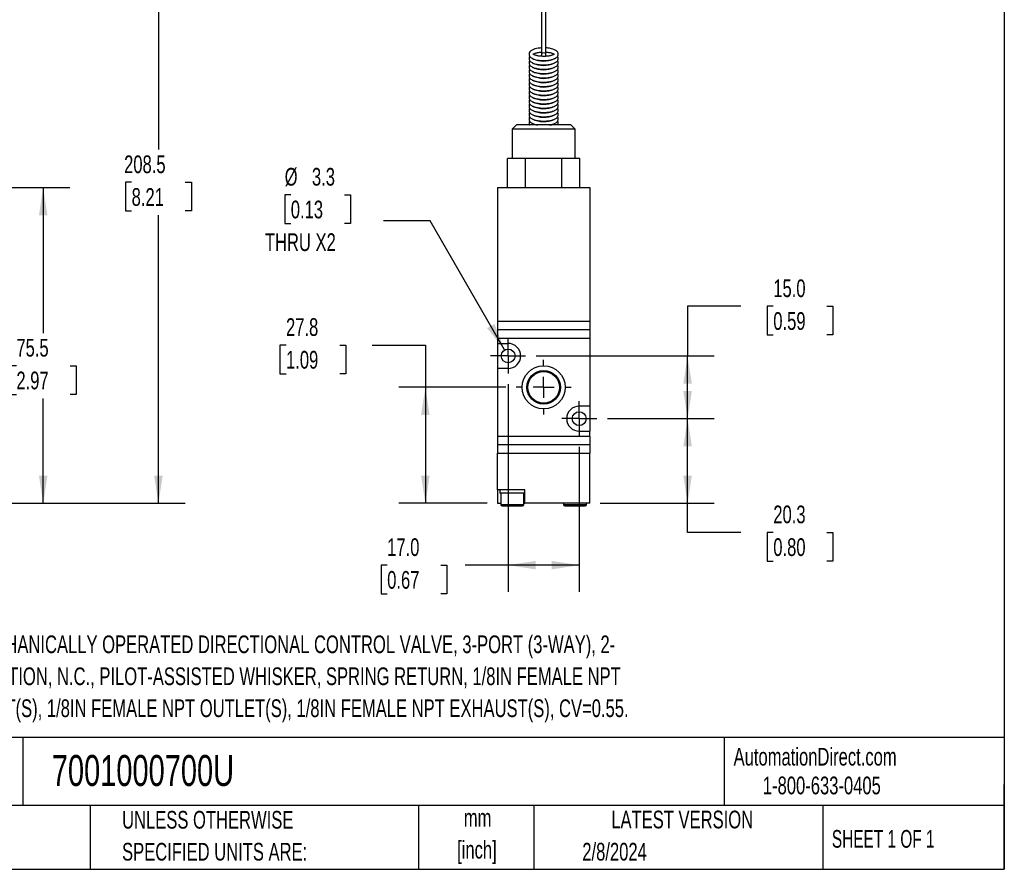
# Model space of a CAD drawing. Header units: millimetres. Extents: x 13 to 546, y 13 to 419.
# Tile 4 of 5: x 311 to 546, y 13 to 216. Entities that reach past the tile are written whole.
import ezdxf

# ---------------------------------------------------------------- set-up
doc = ezdxf.new("R2010")
doc.units = ezdxf.units.MM
doc.header["$LTSCALE"] = 2
doc.linetypes.add('CENTERX2', pattern=[20.32, 12.7, -2.54, 2.54, -2.54])
doc.layers.add('CENTER', color=40, linetype='CENTERX2')
doc.layers.add('DIMENSIONS', color=140, linetype='Continuous', lineweight=25)
doc.layers.add('TEXT', color=140, linetype='Continuous', lineweight=25)
doc.styles.add('SLDTEXTSTYLE0', font='TXT', dxfattribs={"width": 0.7})
doc.styles.add('SLDTEXTSTYLE1', font='TXT', dxfattribs={"width": 0.65})
doc.dimstyles.new('SLDDIMSTYLE1', dxfattribs={"dimtxt": 4.316016, "dimasz": 6.604, "dimexe": 0, "dimexo": 0.0625, "dimgap": 1.079004, "dimtad": 0, "dimtih": 1, "dimtoh": 1, "dimrnd": 1e-09, "dimzin": 12, "dimdsep": 46, "dimtxsty": 'SLDTEXTSTYLE0', "dimsah": 1, "dimcen": 0.09, "dimadec": 0, "dimazin": 3, "dimtfac": 1, "dimtofl": 0, "dimtmove": 0, "dimatfit": 3, "dimfxl": 0, "dimfrac": 2, "dimtolj": 1, "dimtzin": 12, "dimarcsym": 0})
doc.dimstyles.new('SLDDIMSTYLE3', dxfattribs={"dimtxt": 4.316016, "dimasz": 6.604, "dimexe": 0, "dimexo": 0.0625, "dimgap": 1.079004, "dimtad": 0, "dimtih": 1, "dimtoh": 1, "dimrnd": 1e-09, "dimzin": 12, "dimdsep": 46, "dimtxsty": 'SLDTEXTSTYLE0', "dimsah": 1, "dimcen": 0, "dimadec": 0, "dimazin": 3, "dimtfac": 1, "dimtofl": 0, "dimtmove": 0, "dimatfit": 3, "dimfxl": 0, "dimfrac": 2, "dimtolj": 1, "dimtzin": 12, "dimarcsym": 0})
doc.dimstyles.new('SLDDIMSTYLE4', dxfattribs={"dimtxt": 4.316016, "dimasz": 6.604, "dimexe": 0, "dimexo": 0.0625, "dimgap": 1.079004, "dimtad": 0, "dimtih": 1, "dimtoh": 1, "dimrnd": 1e-09, "dimzin": 4, "dimdsep": 46, "dimtxsty": 'SLDTEXTSTYLE0', "dimsah": 1, "dimcen": 0.09, "dimadec": 0, "dimazin": 1, "dimtfac": 1, "dimtofl": 0, "dimtmove": 0, "dimatfit": 3, "dimfxl": 0, "dimfrac": 2, "dimtolj": 1, "dimtzin": 12, "dimarcsym": 0})

# ---------------------------------------------------------------- blocks, each defined once
blk = doc.blocks.new('_D_1')
at = {"layer": 'DIMENSIONS'}
for p, q in [((237.62, 308.73), (276.5, 308.73)), ((279.55, 308.73), (350.26, 308.73)), ((343.91, 308.73), (343.91, 184.83)), ((337.5, 177.01), (336.05, 177.01)), ((336.05, 177.01), (336.05, 170.15)), ((350.32, 177.01), (351.77, 177.01)), ((351.77, 177.01), (351.77, 170.15)), ((336.05, 170.15), (337.5, 170.15)), ((351.77, 170.15), (350.32, 170.15)), ((343.91, 100.23), (343.91, 169.18)), ((252.62, 100.23), (350.26, 100.23))]:
    blk.add_line(p, q, dxfattribs=at)
for points in [[(343.91, 308.73), (342.89, 302.13), (344.92, 302.13)], [(343.91, 100.23), (344.92, 106.83), (342.89, 106.83)]]:
    blk.add_solid(points, dxfattribs=at)
at = {"layer": 'DIMENSIONS', "char_height": 4.233, "attachment_point": 1, "style": 'SLDTEXTSTYLE0'}
for s, insert in [('208.5', (335.7, 183.43)), ('8.21', (337.5, 175.61))]:
    blk.add_mtext(s, dxfattribs=dict(at, insert=insert))
blk = doc.blocks.new('_D_2')
at = {"layer": 'DIMENSIONS'}
for p, q in [((252.62, 175.73), (322.71, 175.73)), ((316.36, 175.73), (316.36, 140.96)), ((309.95, 133.14), (308.5, 133.14)), ((308.5, 133.14), (308.5, 126.28)), ((322.78, 133.14), (324.23, 133.14)), ((324.23, 133.14), (324.23, 126.28)), ((308.5, 126.28), (309.95, 126.28)), ((316.36, 100.23), (316.36, 125.31)), ((324.23, 126.28), (322.78, 126.28)), ((252.62, 100.23), (322.71, 100.23))]:
    blk.add_line(p, q, dxfattribs=at)
for points in [[(316.36, 175.73), (315.35, 169.13), (317.38, 169.13)], [(316.36, 100.23), (317.38, 106.83), (315.35, 106.83)]]:
    blk.add_solid(points, dxfattribs=at)
at = {"layer": 'DIMENSIONS', "char_height": 4.233, "attachment_point": 1, "style": 'SLDTEXTSTYLE0'}
for s, insert in [('75.5', (309.95, 139.56)), ('2.97', (309.95, 131.73))]:
    blk.add_mtext(s, dxfattribs=dict(at, insert=insert))
blk = doc.blocks.new('_D_7')
at = {"layer": 'DIMENSIONS'}
for p, q in [((451.22, 120.48), (476.75, 120.48)), ((470.4, 100.23), (470.4, 120.48)), ((449.53, 100.23), (476.75, 100.23)), ((470.4, 93.27), (470.4, 100.23)), ((483.1, 93.27), (470.4, 93.27)), ((490.88, 93.27), (489.43, 93.27)), ((489.43, 93.27), (489.43, 86.41)), ((503.71, 93.27), (505.15, 93.27)), ((505.15, 93.27), (505.15, 86.41)), ((489.43, 86.41), (490.88, 86.41)), ((505.15, 86.41), (503.71, 86.41))]:
    blk.add_line(p, q, dxfattribs=at)
for points in [[(470.4, 120.48), (469.38, 113.88), (471.41, 113.88)], [(470.4, 100.23), (471.41, 106.83), (469.38, 106.83)]]:
    blk.add_solid(points, dxfattribs=at)
at = {"layer": 'DIMENSIONS', "char_height": 4.233, "attachment_point": 1, "style": 'SLDTEXTSTYLE0'}
for s, insert in [('20.3', (490.88, 99.7)), ('0.80', (490.88, 91.87))]:
    blk.add_mtext(s, dxfattribs=dict(at, insert=insert))
blk = doc.blocks.new('_D_8')
at = {"layer": 'DIMENSIONS'}
for p, q in [((483.1, 147.36), (470.4, 147.36)), ((470.4, 147.36), (470.4, 135.48)), ((490.88, 147.36), (489.43, 147.36)), ((489.43, 147.36), (489.43, 140.5)), ((503.71, 147.36), (505.15, 147.36)), ((505.15, 147.36), (505.15, 140.5)), ((489.43, 140.5), (490.88, 140.5)), ((505.15, 140.5), (503.71, 140.5)), ((434.22, 135.48), (476.75, 135.48)), ((470.4, 120.48), (470.4, 135.48)), ((451.22, 120.48), (476.75, 120.48))]:
    blk.add_line(p, q, dxfattribs=at)
for points in [[(470.4, 135.48), (469.38, 128.88), (471.41, 128.88)], [(470.4, 120.48), (471.41, 127.08), (469.38, 127.08)]]:
    blk.add_solid(points, dxfattribs=at)
at = {"layer": 'DIMENSIONS', "char_height": 4.233, "attachment_point": 1, "style": 'SLDTEXTSTYLE0'}
for s, insert in [('15.0', (490.88, 153.78)), ('0.59', (490.88, 145.95))]:
    blk.add_mtext(s, dxfattribs=dict(at, insert=insert))
blk = doc.blocks.new('_D_9')
at = {"layer": 'DIMENSIONS'}
for p, q in [((427.49, 128.75), (427.49, 79.09)), ((444.49, 113.75), (444.49, 79.09)), ((398.58, 85.44), (397.13, 85.44)), ((397.13, 85.44), (397.13, 78.58)), ((411.4, 85.44), (412.85, 85.44)), ((412.85, 85.44), (412.85, 78.58)), ((427.49, 85.44), (417.25, 85.44)), ((444.49, 85.44), (427.49, 85.44)), ((397.13, 78.58), (398.58, 78.58)), ((412.85, 78.58), (411.4, 78.58))]:
    blk.add_line(p, q, dxfattribs=at)
for points in [[(427.49, 85.44), (434.09, 84.43), (434.09, 86.46)], [(444.49, 85.44), (437.89, 86.46), (437.89, 84.43)]]:
    blk.add_solid(points, dxfattribs=at)
at = {"layer": 'DIMENSIONS', "char_height": 4.233, "attachment_point": 1, "style": 'SLDTEXTSTYLE0'}
for s, insert in [('17.0', (398.58, 91.87)), ('0.67', (398.58, 84.04))]:
    blk.add_mtext(s, dxfattribs=dict(at, insert=insert))
blk = doc.blocks.new('_D_10')
at = {"layer": 'DIMENSIONS'}
for p, q in [((375.54, 174.03), (374.09, 174.03)), ((374.09, 174.03), (374.09, 167.17)), ((388.37, 174.03), (389.82, 174.03)), ((389.82, 174.03), (389.82, 167.17)), ((374.09, 167.17), (375.54, 167.17)), ((389.82, 167.17), (388.37, 167.17)), ((408.85, 167.76), (397.74, 167.76)), ((426.66, 136.91), (408.85, 167.76))]:
    blk.add_line(p, q, dxfattribs=at)
blk.add_solid([(426.66, 136.91), (424.24, 143.14), (422.48, 142.12)], dxfattribs=at)
at = {"layer": 'DIMENSIONS', "char_height": 4.233, "attachment_point": 1, "style": 'SLDTEXTSTYLE0'}
for s, insert in [('%%c', (374.08, 180.45)), ('3.3', (380.6, 180.45)), ('0.13', (375.54, 172.62)), ('THRU X2', (369.35, 164.8))]:
    blk.add_mtext(s, dxfattribs=dict(at, insert=insert))
blk = doc.blocks.new('_D_11')
at = {"layer": 'DIMENSIONS'}
for p, q in [((374.4, 138.08), (372.95, 138.08)), ((372.95, 138.08), (372.95, 131.22)), ((387.23, 138.08), (388.68, 138.08)), ((388.68, 138.08), (388.68, 131.22)), ((395.01, 138.08), (407.71, 138.08)), ((407.71, 138.08), (407.71, 127.98)), ((372.95, 131.22), (374.4, 131.22)), ((388.68, 131.22), (387.23, 131.22)), ((426.91, 127.98), (401.36, 127.98)), ((407.71, 127.98), (407.71, 100.23)), ((422.45, 100.23), (401.36, 100.23))]:
    blk.add_line(p, q, dxfattribs=at)
for points in [[(407.71, 127.98), (406.69, 121.38), (408.72, 121.38)], [(407.71, 100.23), (408.72, 106.83), (406.69, 106.83)]]:
    blk.add_solid(points, dxfattribs=at)
at = {"layer": 'DIMENSIONS', "char_height": 4.233, "attachment_point": 1, "style": 'SLDTEXTSTYLE0'}
for s, insert in [('27.8', (374.4, 144.5)), ('1.09', (374.4, 136.68))]:
    blk.add_mtext(s, dxfattribs=dict(at, insert=insert))
blk = doc.blocks.new('SW_CENTERMARKSYMBOL_3')
at = {"layer": 'CENTER', "color": 0}
for p, q in [((0, 5.08), (0, 6.54)), ((0, 0), (0, 2.54)), ((-5.08, 0), (-6.54, 0)), ((0, 0), (-2.54, 0)), ((0, 0), (0, -2.54)), ((0, 0), (2.54, 0)), ((5.08, 0), (6.54, 0)), ((0, -5.08), (0, -6.54))]:
    blk.add_line(p, q, dxfattribs=at)
blk = doc.blocks.new('SW_CENTERMARKSYMBOL_4')
at = {"layer": 'CENTER', "color": 0}
for p, q in [((0, 2.54), (0, 4.19)), ((0, 0), (0, 2.54)), ((-2.54, 0), (-4.19, 0)), ((0, 0), (-2.54, 0)), ((0, 0), (0, -2.54)), ((0, 0), (2.54, 0)), ((2.54, 0), (4.19, 0)), ((0, -2.54), (0, -4.19))]:
    blk.add_line(p, q, dxfattribs=at)
blk = doc.blocks.new('SW_CENTERMARKSYMBOL_5')
at = {"layer": 'CENTER', "color": 0}
for p, q in [((0, 2.54), (0, 4.19)), ((0, 0), (0, 2.54)), ((-2.54, 0), (-4.19, 0)), ((0, 0), (-2.54, 0)), ((0, 0), (0, -2.54)), ((0, 0), (2.54, 0)), ((2.54, 0), (4.19, 0)), ((0, -2.54), (0, -4.19))]:
    blk.add_line(p, q, dxfattribs=at)

msp = doc.modelspace()

# ---------------------------------------------------------------- linework, layer by layer
for p, q in [((435.489412, 301.613179), (435.489412, 207.643917)), ((436.489412, 207.643917), (436.489412, 301.613179)), ((435.489412, 207.643917), (435.489412, 207.136122)), ((436.489412, 207.135209), (436.489412, 207.643917)), ((429.489412, 190.72945), (428.489412, 189.72945)), ((442.489412, 190.72945), (429.489412, 190.72945)), ((443.489412, 189.72945), (442.489412, 190.72945)), ((428.489412, 189.72945), (428.489412, 182.72945)), ((443.489412, 189.72945), (428.489412, 189.72945)), ((443.489412, 182.72945), (443.489412, 189.72945)), ((427.329158, 175.72945), (427.329158, 182.72945)), ((429.494222, 182.72945), (427.329158, 182.72945)), ((431.659285, 182.72945), (429.494222, 182.72945)), ((431.659285, 175.72945), (431.659285, 182.72945)), ((435.989412, 182.72945), (431.659285, 182.72945)), ((440.319539, 182.72945), (435.989412, 182.72945)), ((440.319539, 175.72945), (440.319539, 182.72945)), ((442.484603, 182.72945), (440.319539, 182.72945)), ((444.649666, 182.72945), (442.484603, 182.72945)), ((444.649666, 175.72945), (444.649666, 182.72945)), ((424.989412, 175.72945), (424.989412, 143.72945)), ((424.989412, 175.72945), (446.989412, 175.72945)), ((446.989412, 175.72945), (446.989412, 143.72945)), ((446.989412, 143.72945), (424.989412, 143.72945)), ((424.989412, 143.72945), (424.989412, 141.72945)), ((446.989412, 143.72945), (446.989412, 141.72945)), ((424.989412, 141.72945), (424.989412, 139.72945)), ((446.989412, 141.72945), (424.989412, 141.72945)), ((446.989412, 141.72945), (446.989412, 139.72945)), ((424.989412, 139.72945), (446.989412, 139.72945)), ((424.989412, 139.72945), (424.989412, 138.47945)), ((446.989412, 139.72945), (446.989412, 123.47945)), ((424.989412, 138.47945), (427.489412, 138.47945)), ((424.989412, 138.47945), (424.989412, 132.47945)), ((424.989412, 132.47945), (424.989412, 116.22945)), ((427.489412, 132.47945), (424.989412, 132.47945)), ((446.989412, 123.47945), (444.489412, 123.47945)), ((446.989412, 123.47945), (446.989412, 117.47945)), ((446.989412, 116.22945), (424.989412, 116.22945)), ((424.989412, 116.22945), (424.989412, 114.22945)), ((444.489412, 117.47945), (446.989412, 117.47945)), ((446.989412, 116.22945), (446.989412, 117.47945)), ((446.989412, 116.22945), (446.989412, 114.22945)), ((446.989412, 114.22945), (424.989412, 114.22945)), ((424.989412, 114.22945), (424.989412, 112.22945)), ((446.989412, 114.22945), (446.989412, 112.22945)), ((424.989412, 103.42945), (424.989412, 112.22945)), ((424.989412, 112.22945), (446.989412, 112.22945)), ((446.989412, 100.22945), (446.989412, 112.22945)), ((431.489412, 103.42945), (424.989412, 103.42945)), ((424.989412, 103.42945), (424.989412, 100.22945)), ((425.489412, 103.42945), (425.489412, 102.62945)), ((431.489412, 102.62945), (425.489412, 102.62945)), ((425.739412, 102.62945), (425.739412, 99.92945)), ((431.239412, 99.92945), (431.239412, 102.62945)), ((431.489412, 100.22945), (431.489412, 103.42945)), ((424.989412, 100.22945), (425.739412, 100.22945)), ((425.739412, 99.92945), (431.239412, 99.92945)), ((431.239412, 100.22945), (431.489412, 100.22945)), ((446.989412, 100.22945), (431.489412, 100.22945)), ((440.739412, 100.22945), (440.739412, 99.92945)), ((440.739412, 99.92945), (446.239412, 99.92945)), ((446.239412, 99.92945), (446.239412, 100.22945))]:
    msp.add_line(p, q)
at = {"flags": 128}
msp.add_lwpolyline([(435.489412, 209.151767), (435.321277, 209.145643), (435.061971, 209.122607), (434.650665, 209.068852), (434.258001, 208.994963), (433.87738, 208.897155), (433.527468, 208.776513), (433.215435, 208.631814), (432.944598, 208.458086), (432.720534, 208.245655), (432.563194, 207.99348), (432.491545, 207.704144), (432.530668, 207.380963), (432.679405, 207.094458), (432.92645, 206.84388), (433.213676, 206.656973), (433.575042, 206.492749), (434.089868, 206.332476), (434.559346, 206.234045), (434.942958, 206.178525), (435.304426, 206.143448), (435.989412, 206.117856), (435.989412, 206.117856)], dxfattribs=at)
for centre, radius in [((427.489412, 135.47945), 1.65), ((435.989412, 127.97945), 5.15), ((435.989412, 127.97945), 4.001795), ((435.989412, 127.97945), 3.79197), ((444.489412, 120.47945), 1.65)]:
    msp.add_circle(centre, radius)
for centre, radius, start, end in [((435.593786, 202.943742), 5.141813, 91.16313239, 114.03448149), ((436.353654, 202.865063), 5.221199, 65.2050863, 88.51006486), ((436.017115, 212.310791), 6.31122, 244.27399262, 293.4747873), ((436.017115, 211.277129), 6.31122, 244.27399262, 293.4747873), ((436.017115, 210.243468), 6.31122, 244.27399262, 293.4747873), ((436.017115, 209.209806), 6.31122, 244.27399262, 293.4747873), ((436.017115, 208.176144), 6.31122, 244.27399262, 293.4747873), ((436.017115, 207.142482), 6.31122, 244.27399262, 293.4747873), ((436.017115, 206.10882), 6.31122, 244.27399262, 293.4747873), ((436.017115, 205.075158), 6.31122, 244.27399262, 293.4747873), ((436.017115, 204.041496), 6.31122, 244.27399262, 293.4747873), ((436.017115, 203.007834), 6.31122, 244.27399262, 293.4747873), ((436.017115, 201.974172), 6.31122, 244.27399262, 293.4747873), ((436.017115, 200.940511), 6.31122, 244.27399262, 293.4747873), ((436.017115, 199.906849), 6.31122, 244.27399262, 293.4747873), ((436.017115, 198.873187), 6.31122, 244.27399262, 293.4747873), ((436.017115, 197.839525), 6.31122, 244.27399262, 293.4747873), ((434.928983, 193.831327), 3.174455, 238.65401494, 257.72463161), ((436.953519, 194.166927), 3.522935, 282.64566193, 296.60392924), ((427.489412, 135.47945), 3, 270, 90), ((444.489412, 120.47945), 3, 90, 270), ((426.039412, 99.92945), 0.3, 180, 270), ((430.939412, 99.92945), 0.3, 270, 0), ((441.039412, 99.92945), 0.3, 180, 270), ((445.939412, 99.92945), 0.3, 270, 0)]:
    msp.add_arc(centre, radius, start, end)
msp.add_ellipse((435.989412, 207.643917), major_axis=(0.5, 0), ratio=0.5976724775, start_param=0, end_param=3.1415926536)
for points, knots in [([(432.664778, 207.122632), (432.62806, 207.070202), (432.535728, 206.938365), (432.472643, 206.66247), (432.511983, 206.337564), (432.673434, 206.04093), (432.910279, 205.807901), (433.211046, 205.614462), (433.592063, 205.442368), (434.045538, 205.30183), (434.516272, 205.203152), (434.928355, 205.143906), (435.404266, 205.096308), (435.759358, 205.088957), (435.989412, 205.084195)], [0, 0, 0, 0, 0.04975358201, 0.12510770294, 0.20697087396, 0.29017212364, 0.38168618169, 0.46667819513, 0.55694485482, 0.6669810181, 0.75622675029, 0.82443092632, 0.8862535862, 1, 1, 1, 1]), ([(435.989412, 207.117856), (435.788547, 207.121865), (435.507887, 207.127466), (435.113141, 207.163593), (434.799094, 207.20455), (434.461925, 207.268306), (434.158006, 207.346426), (433.899463, 207.435307), (433.699223, 207.526514), (433.562258, 207.612761), (433.49097, 207.673062), (433.47667, 207.70376), (433.479229, 207.69518), (433.479233, 207.695168)], [0, 0, 0, 0, 0.156440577, 0.2185874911, 0.3195530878, 0.4203028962, 0.523744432, 0.6259504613, 0.7250432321, 0.819785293, 0.9103618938, 0.9998739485, 1, 1, 1, 1]), ([(433.53119, 207.643702), (433.542138, 207.653994), (433.574891, 207.684785), (433.707149, 207.765735), (433.920445, 207.861284), (434.221304, 207.961074), (434.575069, 208.044723), (434.94213, 208.1034), (435.238456, 208.138088), (435.417091, 208.148435), (435.489412, 208.152624)], [0, 0, 0, 0, 0.067767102, 0.2027288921, 0.3453284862, 0.4910354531, 0.6691658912, 0.808884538, 0.9226266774, 1, 1, 1, 1]), ([(435.989412, 207.087703), (435.930493, 207.107283), (435.866965, 207.128396), (435.811761, 207.118292), (435.807756, 207.117558)], [0, 0, 0, 0, 0.9274410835, 1, 1, 1, 1]), ([(435.989412, 206.117856), (436.213757, 206.122306), (436.527317, 206.128524), (436.972912, 206.169098), (437.333269, 206.215865), (437.731842, 206.290897), (438.109873, 206.38787), (438.459702, 206.508183), (438.771953, 206.652267), (439.042503, 206.824063), (439.265114, 207.030692), (439.428641, 207.283987), (439.507965, 207.590369), (439.46634, 207.916983), (439.305541, 208.213129), (439.068508, 208.446302), (438.767785, 208.639694), (438.386772, 208.811839), (437.933224, 208.952205), (437.462718, 209.051382), (437.050025, 209.109296), (436.737836, 209.144237), (436.551323, 209.149538), (436.489412, 209.151297)], [0, 0, 0, 0, 0.0677592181, 0.0947051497, 0.1388203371, 0.1833654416, 0.2300269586, 0.2775259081, 0.3255946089, 0.3742239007, 0.4231497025, 0.4702255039, 0.516258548, 0.5662679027, 0.6170946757, 0.6729996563, 0.7249203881, 0.7800633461, 0.847283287, 0.9018025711, 0.9434677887, 0.9812346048, 1, 1, 1, 1]), ([(435.989412, 205.084195), (436.213757, 205.088644), (436.527317, 205.094863), (436.972912, 205.135436), (437.333269, 205.182203), (437.731842, 205.257235), (438.109872, 205.354208), (438.459704, 205.474522), (438.771947, 205.618601), (439.042523, 205.790417), (439.265038, 205.99697), (439.428911, 206.250537), (439.506947, 206.555907), (439.47178, 206.875368), (439.365072, 207.048669), (439.314046, 207.13154)], [0, 0, 0, 0, 0.1107002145, 0.1547225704, 0.226794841, 0.2995694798, 0.3758017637, 0.4534021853, 0.5319334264, 0.6113805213, 0.6913120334, 0.7682211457, 0.8434266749, 0.925128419, 1, 1, 1, 1]), ([(436.164441, 207.118633), (436.162389, 207.118994), (436.109175, 207.12834), (436.048116, 207.107622), (435.989412, 207.087703)], [0, 0, 0, 0, 0.0385773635, 1, 1, 1, 1]), ([(438.491765, 207.683482), (438.492267, 207.683835), (438.49345, 207.684666), (438.419814, 207.612479), (438.274386, 207.523837), (438.057616, 207.426077), (437.757807, 207.32687), (437.403577, 207.243309), (437.037021, 207.183828), (436.690124, 207.145936), (436.404565, 207.125168), (436.221722, 207.122405), (436.164351, 207.121538)], [0, 0, 0, 0, 0.0772511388, 0.1818985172, 0.287282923, 0.3986312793, 0.512406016, 0.6514984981, 0.7605972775, 0.849412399, 0.9527502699, 1, 1, 1, 1]), ([(436.489412, 208.151712), (436.52192, 208.150754), (436.633808, 208.14746), (436.865048, 208.123095), (437.179923, 208.083653), (437.516883, 208.019414), (437.82068, 207.941485), (438.079914, 207.852336), (438.277632, 207.761971), (438.400222, 207.687004), (438.433203, 207.65702), (438.443869, 207.647322)], [0, 0, 0, 0, 0.0346697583, 0.1193289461, 0.2568686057, 0.3941143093, 0.535026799, 0.6742562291, 0.8092446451, 0.9383063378, 1, 1, 1, 1]), ([(432.664778, 206.08897), (432.62806, 206.03654), (432.535728, 205.904703), (432.472643, 205.628808), (432.511983, 205.303902), (432.673434, 205.007268), (432.910279, 204.774239), (433.211046, 204.5808), (433.592063, 204.408706), (434.045538, 204.268168), (434.516272, 204.16949), (434.928355, 204.110244), (435.404266, 204.062646), (435.759358, 204.055295), (435.989412, 204.050533)], [0, 0, 0, 0, 0.049753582, 0.1251077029, 0.206970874, 0.2901721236, 0.3816861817, 0.4666781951, 0.5569448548, 0.6669810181, 0.7562267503, 0.8244309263, 0.8862535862, 1, 1, 1, 1]), ([(432.664778, 205.055308), (432.62806, 205.002878), (432.535728, 204.871041), (432.472643, 204.595146), (432.511983, 204.27024), (432.673434, 203.973606), (432.910279, 203.740577), (433.211046, 203.547138), (433.592063, 203.375044), (434.045538, 203.234506), (434.516272, 203.135828), (434.928355, 203.076582), (435.404266, 203.028985), (435.759358, 203.021633), (435.989412, 203.016871)], [0, 0, 0, 0, 0.04975358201, 0.12510770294, 0.20697087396, 0.29017212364, 0.38168618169, 0.46667819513, 0.55694485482, 0.6669810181, 0.75622675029, 0.82443092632, 0.8862535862, 1, 1, 1, 1]), ([(435.989412, 204.050533), (436.213757, 204.054982), (436.527317, 204.061201), (436.972912, 204.101774), (437.333269, 204.148541), (437.731842, 204.223573), (438.109872, 204.320546), (438.459704, 204.44086), (438.771947, 204.584939), (439.042523, 204.756756), (439.265038, 204.963309), (439.428911, 205.216875), (439.506947, 205.522245), (439.47178, 205.841706), (439.365072, 206.015007), (439.314046, 206.097878)], [0, 0, 0, 0, 0.1107002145, 0.1547225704, 0.226794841, 0.2995694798, 0.3758017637, 0.4534021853, 0.5319334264, 0.6113805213, 0.6913120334, 0.7682211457, 0.8434266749, 0.925128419, 1, 1, 1, 1]), ([(435.989412, 203.016871), (436.213757, 203.02132), (436.527317, 203.027539), (436.972912, 203.068112), (437.333269, 203.114879), (437.731842, 203.189911), (438.109872, 203.286884), (438.459704, 203.407198), (438.771947, 203.551277), (439.042523, 203.723094), (439.265038, 203.929647), (439.428911, 204.183213), (439.506947, 204.488583), (439.47178, 204.808044), (439.365072, 204.981345), (439.314046, 205.064216)], [0, 0, 0, 0, 0.11070021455, 0.15472257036, 0.22679484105, 0.29956947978, 0.3758017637, 0.45340218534, 0.5319334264, 0.6113805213, 0.69131203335, 0.76822114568, 0.84342667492, 0.92512841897, 1, 1, 1, 1]), ([(432.664778, 204.021646), (432.62806, 203.969216), (432.535728, 203.837379), (432.472643, 203.561484), (432.511983, 203.236578), (432.673434, 202.939944), (432.910279, 202.706916), (433.211046, 202.513476), (433.592063, 202.341382), (434.045538, 202.200844), (434.516272, 202.102166), (434.928355, 202.04292), (435.404266, 201.995323), (435.759358, 201.987971), (435.989412, 201.983209)], [0, 0, 0, 0, 0.049753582, 0.1251077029, 0.206970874, 0.2901721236, 0.3816861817, 0.4666781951, 0.5569448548, 0.6669810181, 0.7562267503, 0.8244309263, 0.8862535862, 1, 1, 1, 1]), ([(432.664778, 202.987984), (432.62806, 202.935555), (432.535728, 202.803717), (432.472643, 202.527823), (432.511983, 202.202916), (432.673434, 201.906282), (432.910279, 201.673254), (433.211046, 201.479815), (433.592063, 201.30772), (434.045538, 201.167182), (434.516272, 201.068504), (434.928355, 201.009258), (435.404266, 200.961661), (435.759358, 200.95431), (435.989412, 200.949547)], [0, 0, 0, 0, 0.049753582, 0.1251077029, 0.206970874, 0.2901721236, 0.3816861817, 0.4666781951, 0.5569448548, 0.6669810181, 0.7562267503, 0.8244309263, 0.8862535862, 1, 1, 1, 1]), ([(435.989412, 201.983209), (436.213757, 201.987658), (436.527317, 201.993877), (436.972912, 202.03445), (437.333269, 202.081217), (437.731842, 202.156249), (438.109872, 202.253222), (438.459704, 202.373536), (438.771947, 202.517615), (439.042523, 202.689432), (439.265038, 202.895985), (439.428911, 203.149551), (439.506947, 203.454921), (439.47178, 203.774382), (439.365072, 203.947684), (439.314046, 204.030554)], [0, 0, 0, 0, 0.1107002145, 0.1547225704, 0.226794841, 0.2995694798, 0.3758017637, 0.4534021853, 0.5319334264, 0.6113805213, 0.6913120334, 0.7682211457, 0.8434266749, 0.925128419, 1, 1, 1, 1]), ([(435.989412, 200.949547), (436.213757, 200.953996), (436.527317, 200.960215), (436.972912, 201.000788), (437.333269, 201.047555), (437.731842, 201.122587), (438.109872, 201.21956), (438.459704, 201.339875), (438.771947, 201.483953), (439.042523, 201.65577), (439.265038, 201.862323), (439.428911, 202.11589), (439.506947, 202.421259), (439.47178, 202.74072), (439.365072, 202.914022), (439.314046, 202.996892)], [0, 0, 0, 0, 0.1107002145, 0.1547225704, 0.226794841, 0.2995694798, 0.3758017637, 0.4534021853, 0.5319334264, 0.6113805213, 0.6913120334, 0.7682211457, 0.8434266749, 0.925128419, 1, 1, 1, 1]), ([(432.664778, 201.954322), (432.62806, 201.901893), (432.535728, 201.770056), (432.472643, 201.494161), (432.511983, 201.169254), (432.673434, 200.872621), (432.910279, 200.639592), (433.211046, 200.446153), (433.592063, 200.274058), (434.045538, 200.13352), (434.516272, 200.034843), (434.928355, 199.975597), (435.404266, 199.927999), (435.759358, 199.920648), (435.989412, 199.915885)], [0, 0, 0, 0, 0.049753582, 0.1251077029, 0.206970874, 0.2901721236, 0.3816861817, 0.4666781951, 0.5569448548, 0.6669810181, 0.7562267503, 0.8244309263, 0.8862535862, 1, 1, 1, 1]), ([(432.664778, 200.920661), (432.62806, 200.868231), (432.535728, 200.736394), (432.472643, 200.460499), (432.511983, 200.135592), (432.673434, 199.838959), (432.910279, 199.60593), (433.211046, 199.412491), (433.592063, 199.240396), (434.045538, 199.099858), (434.516272, 199.001181), (434.928355, 198.941935), (435.404266, 198.894337), (435.759358, 198.886986), (435.989412, 198.882223)], [0, 0, 0, 0, 0.04975358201, 0.12510770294, 0.20697087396, 0.29017212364, 0.38168618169, 0.46667819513, 0.55694485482, 0.6669810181, 0.75622675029, 0.82443092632, 0.8862535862, 1, 1, 1, 1]), ([(435.989412, 199.915885), (436.213757, 199.920334), (436.527317, 199.926553), (436.972912, 199.967127), (437.333269, 200.013893), (437.731842, 200.088925), (438.109872, 200.185898), (438.459704, 200.306213), (438.771947, 200.450291), (439.042523, 200.622108), (439.265038, 200.828661), (439.428911, 201.082228), (439.506947, 201.387598), (439.47178, 201.707058), (439.365072, 201.88036), (439.314046, 201.96323)], [0, 0, 0, 0, 0.11070021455, 0.15472257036, 0.22679484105, 0.29956947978, 0.3758017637, 0.45340218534, 0.5319334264, 0.6113805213, 0.69131203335, 0.76822114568, 0.84342667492, 0.92512841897, 1, 1, 1, 1]), ([(435.989412, 198.882223), (436.213757, 198.886673), (436.527317, 198.892891), (436.972912, 198.933465), (437.333269, 198.980232), (437.731842, 199.055264), (438.109872, 199.152236), (438.459704, 199.272551), (438.771947, 199.41663), (439.042523, 199.588446), (439.265038, 199.794999), (439.428911, 200.048566), (439.506947, 200.353936), (439.47178, 200.673396), (439.365072, 200.846698), (439.314046, 200.929569)], [0, 0, 0, 0, 0.1107002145, 0.1547225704, 0.226794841, 0.2995694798, 0.3758017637, 0.4534021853, 0.5319334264, 0.6113805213, 0.6913120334, 0.7682211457, 0.8434266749, 0.925128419, 1, 1, 1, 1]), ([(432.664778, 199.886999), (432.62806, 199.834569), (432.535728, 199.702732), (432.472643, 199.426837), (432.511983, 199.10193), (432.673434, 198.805297), (432.910279, 198.572268), (433.211046, 198.378829), (433.592063, 198.206734), (434.045538, 198.066196), (434.516272, 197.967519), (434.928355, 197.908273), (435.404266, 197.860675), (435.759358, 197.853324), (435.989412, 197.848561)], [0, 0, 0, 0, 0.049753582, 0.1251077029, 0.206970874, 0.2901721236, 0.3816861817, 0.4666781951, 0.5569448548, 0.6669810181, 0.7562267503, 0.8244309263, 0.8862535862, 1, 1, 1, 1]), ([(432.664778, 198.853337), (432.62806, 198.800907), (432.535728, 198.66907), (432.472643, 198.393175), (432.511983, 198.068268), (432.673434, 197.771635), (432.910279, 197.538606), (433.211046, 197.345167), (433.592063, 197.173072), (434.045538, 197.032535), (434.516272, 196.933857), (434.928355, 196.874611), (435.404266, 196.827013), (435.759358, 196.819662), (435.989412, 196.814899)], [0, 0, 0, 0, 0.049753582, 0.1251077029, 0.206970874, 0.2901721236, 0.3816861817, 0.4666781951, 0.5569448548, 0.6669810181, 0.7562267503, 0.8244309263, 0.8862535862, 1, 1, 1, 1]), ([(432.664778, 197.819675), (432.62806, 197.767245), (432.535728, 197.635408), (432.472643, 197.359513), (432.511983, 197.034607), (432.673434, 196.737973), (432.910279, 196.504944), (433.211046, 196.311505), (433.592063, 196.139411), (434.045538, 195.998873), (434.516272, 195.900195), (434.928355, 195.840949), (435.404266, 195.793351), (435.759358, 195.786), (435.989412, 195.781238)], [0, 0, 0, 0, 0.049753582, 0.1251077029, 0.206970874, 0.2901721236, 0.3816861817, 0.4666781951, 0.5569448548, 0.6669810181, 0.7562267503, 0.8244309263, 0.8862535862, 1, 1, 1, 1]), ([(435.989412, 197.848561), (436.213757, 197.853011), (436.527317, 197.859229), (436.972912, 197.899803), (437.333269, 197.94657), (437.731842, 198.021602), (438.109872, 198.118575), (438.459704, 198.238889), (438.771947, 198.382968), (439.042523, 198.554784), (439.265038, 198.761337), (439.428911, 199.014904), (439.506947, 199.320274), (439.47178, 199.639735), (439.365072, 199.813036), (439.314046, 199.895907)], [0, 0, 0, 0, 0.1107002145, 0.1547225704, 0.226794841, 0.2995694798, 0.3758017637, 0.4534021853, 0.5319334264, 0.6113805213, 0.6913120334, 0.7682211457, 0.8434266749, 0.925128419, 1, 1, 1, 1]), ([(435.989412, 196.814899), (436.213757, 196.819349), (436.527317, 196.825567), (436.972912, 196.866141), (437.333269, 196.912908), (437.731842, 196.98794), (438.109872, 197.084913), (438.459704, 197.205227), (438.771947, 197.349306), (439.042523, 197.521122), (439.265038, 197.727675), (439.428911, 197.981242), (439.506947, 198.286612), (439.47178, 198.606073), (439.365072, 198.779374), (439.314046, 198.862245)], [0, 0, 0, 0, 0.11070021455, 0.15472257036, 0.22679484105, 0.29956947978, 0.3758017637, 0.45340218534, 0.5319334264, 0.6113805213, 0.69131203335, 0.76822114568, 0.84342667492, 0.92512841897, 1, 1, 1, 1]), ([(435.989412, 195.781238), (436.213757, 195.785687), (436.527317, 195.791906), (436.972912, 195.832479), (437.333269, 195.879246), (437.731842, 195.954278), (438.109872, 196.051251), (438.459704, 196.171565), (438.771947, 196.315644), (439.042523, 196.487461), (439.265038, 196.694014), (439.428911, 196.94758), (439.506947, 197.25295), (439.47178, 197.572411), (439.365072, 197.745712), (439.314046, 197.828583)], [0, 0, 0, 0, 0.1107002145, 0.1547225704, 0.226794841, 0.2995694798, 0.3758017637, 0.4534021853, 0.5319334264, 0.6113805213, 0.6913120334, 0.7682211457, 0.8434266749, 0.925128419, 1, 1, 1, 1]), ([(432.664778, 196.786013), (432.62806, 196.733583), (432.535728, 196.601746), (432.472643, 196.325851), (432.511983, 196.000945), (432.673434, 195.704311), (432.910279, 195.471282), (433.211046, 195.277843), (433.592063, 195.105749), (434.045538, 194.965211), (434.516272, 194.866533), (434.928355, 194.807287), (435.404266, 194.759689), (435.759358, 194.752338), (435.989412, 194.747576)], [0, 0, 0, 0, 0.049753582, 0.1251077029, 0.206970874, 0.2901721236, 0.3816861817, 0.4666781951, 0.5569448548, 0.6669810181, 0.7562267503, 0.8244309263, 0.8862535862, 1, 1, 1, 1]), ([(432.664778, 195.752351), (432.62806, 195.699921), (432.535728, 195.568084), (432.472643, 195.292189), (432.511983, 194.967283), (432.673434, 194.670649), (432.910279, 194.43762), (433.211046, 194.244181), (433.592063, 194.072087), (434.045538, 193.931549), (434.516272, 193.832871), (434.928355, 193.773625), (435.404266, 193.726028), (435.759358, 193.718676), (435.989412, 193.713914)], [0, 0, 0, 0, 0.049753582, 0.1251077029, 0.206970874, 0.2901721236, 0.3816861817, 0.4666781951, 0.5569448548, 0.6669810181, 0.7562267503, 0.8244309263, 0.8862535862, 1, 1, 1, 1]), ([(435.989412, 194.747576), (436.213757, 194.752025), (436.527317, 194.758244), (436.972912, 194.798817), (437.333269, 194.845584), (437.731842, 194.920616), (438.109872, 195.017589), (438.459704, 195.137903), (438.771947, 195.281982), (439.042523, 195.453799), (439.265038, 195.660352), (439.428911, 195.913918), (439.506947, 196.219288), (439.47178, 196.538749), (439.365072, 196.71205), (439.314046, 196.794921)], [0, 0, 0, 0, 0.1107002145, 0.1547225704, 0.226794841, 0.2995694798, 0.3758017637, 0.4534021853, 0.5319334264, 0.6113805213, 0.6913120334, 0.7682211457, 0.8434266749, 0.925128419, 1, 1, 1, 1]), ([(435.989412, 193.713914), (436.213757, 193.718363), (436.527317, 193.724582), (436.972912, 193.765155), (437.333269, 193.811922), (437.731842, 193.886954), (438.109872, 193.983927), (438.459704, 194.104241), (438.771947, 194.24832), (439.042523, 194.420137), (439.265038, 194.62669), (439.428911, 194.880256), (439.506947, 195.185626), (439.47178, 195.505087), (439.365072, 195.678388), (439.314046, 195.761259)], [0, 0, 0, 0, 0.1107002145, 0.1547225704, 0.226794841, 0.2995694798, 0.3758017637, 0.4534021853, 0.5319334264, 0.6113805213, 0.6913120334, 0.7682211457, 0.8434266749, 0.925128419, 1, 1, 1, 1]), ([(432.664778, 194.718689), (432.62806, 194.666259), (432.535728, 194.534422), (432.472643, 194.258527), (432.511983, 193.933621), (432.673434, 193.636987), (432.910279, 193.403959), (433.211046, 193.21052), (433.592063, 193.038425), (434.045538, 192.897887), (434.516272, 192.799209), (434.928355, 192.739963), (435.404266, 192.692366), (435.759358, 192.685015), (435.989412, 192.680252)], [0, 0, 0, 0, 0.049753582, 0.1251077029, 0.206970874, 0.2901721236, 0.3816861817, 0.4666781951, 0.5569448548, 0.6669810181, 0.7562267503, 0.8244309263, 0.8862535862, 1, 1, 1, 1]), ([(432.664778, 193.685027), (432.62806, 193.632598), (432.535728, 193.50076), (432.472643, 193.224866), (432.511983, 192.899959), (432.673434, 192.603325), (432.910279, 192.370297), (433.211046, 192.176858), (433.592063, 192.004763), (434.045538, 191.864225), (434.516272, 191.765547), (434.928355, 191.706301), (435.404266, 191.658704), (435.759358, 191.651353), (435.989412, 191.64659)], [0, 0, 0, 0, 0.049753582, 0.1251077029, 0.206970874, 0.2901721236, 0.3816861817, 0.4666781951, 0.5569448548, 0.6669810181, 0.7562267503, 0.8244309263, 0.8862535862, 1, 1, 1, 1]), ([(435.989412, 192.680252), (436.213757, 192.684701), (436.527317, 192.69092), (436.972912, 192.731493), (437.333269, 192.77826), (437.731842, 192.853292), (438.109872, 192.950265), (438.459704, 193.07058), (438.771947, 193.214658), (439.042523, 193.386475), (439.265038, 193.593028), (439.428911, 193.846594), (439.506947, 194.151964), (439.47178, 194.471425), (439.365072, 194.644727), (439.314046, 194.727597)], [0, 0, 0, 0, 0.1107002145, 0.1547225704, 0.226794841, 0.2995694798, 0.3758017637, 0.4534021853, 0.5319334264, 0.6113805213, 0.6913120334, 0.7682211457, 0.8434266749, 0.925128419, 1, 1, 1, 1]), ([(435.989412, 191.64659), (436.213757, 191.651039), (436.527317, 191.657258), (436.972912, 191.697832), (437.333269, 191.744598), (437.731842, 191.81963), (438.109872, 191.916603), (438.459704, 192.036918), (438.771947, 192.180996), (439.042523, 192.352813), (439.265038, 192.559366), (439.428911, 192.812933), (439.506947, 193.118302), (439.47178, 193.437763), (439.365072, 193.611065), (439.314046, 193.693935)], [0, 0, 0, 0, 0.1107002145, 0.1547225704, 0.226794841, 0.2995694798, 0.3758017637, 0.4534021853, 0.5319334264, 0.6113805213, 0.6913120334, 0.7682211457, 0.8434266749, 0.925128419, 1, 1, 1, 1]), ([(432.664778, 191.617704), (432.627918, 191.565192), (432.535231, 191.433149), (432.475999, 191.159485), (432.493607, 190.894896), (432.568011, 190.766245), (432.589291, 190.72945)], [0, 0, 0, 0, 0.2075107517, 0.5217954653, 0.8632279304, 1, 1, 1, 1]), ([(432.664778, 192.651366), (432.62806, 192.598936), (432.535728, 192.467099), (432.472642, 192.191203), (432.511985, 191.866299), (432.673426, 191.569657), (432.91031, 191.336661), (433.210935, 191.143104), (433.59255, 190.971503), (434.042991, 190.829), (434.398739, 190.760202), (434.557758, 190.72945)], [0, 0, 0, 0, 0.0658181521, 0.1655028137, 0.2737981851, 0.3838636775, 0.5049260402, 0.6173605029, 0.7367727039, 0.8823376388, 1, 1, 1, 1]), ([(437.409978, 190.72945), (437.514951, 190.748003), (437.758829, 190.791107), (438.109357, 190.883353), (438.459844, 191.003143), (438.771909, 191.147365), (439.042534, 191.319143), (439.265035, 191.525706), (439.428912, 191.77927), (439.506946, 192.084641), (439.47178, 192.404101), (439.365072, 192.577403), (439.314046, 192.660274)], [0, 0, 0, 0, 0.0759995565, 0.1765643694, 0.2789340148, 0.3825315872, 0.4873373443, 0.5927821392, 0.6942398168, 0.7934501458, 0.9012302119, 1, 1, 1, 1]), ([(439.399212, 190.72945), (439.404804, 190.738147), (439.462792, 190.828348), (439.501841, 191.054365), (439.472972, 191.369648), (439.365458, 191.543485), (439.314046, 191.626612)], [0, 0, 0, 0, 0.0334664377, 0.3470786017, 0.6877804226, 1, 1, 1, 1]), ([(426.039412, 99.62945), (426.039412, 99.62945), (426.297549, 99.62945), (427.216452, 99.62945), (427.83965, 99.62945), (428.489412, 99.62945)], [0, 0, 0, 0, 0.5, 0.5, 1, 1, 1, 1]), ([(441.039412, 99.62945), (441.039412, 99.62945), (441.297549, 99.62945), (442.216452, 99.62945), (442.83965, 99.62945), (443.489412, 99.62945)], [0, 0, 0, 0, 0.5, 0.5, 1, 1, 1, 1])]:
    msp.add_open_spline(points, degree=3, knots=knots)
for points in [[(428.489412, 99.62945), (429.841604, 99.62945), (430.939412, 99.62945), (430.939412, 99.62945)], [(443.489412, 99.62945), (444.841604, 99.62945), (445.939412, 99.62945), (445.939412, 99.62945)]]:
    msp.add_open_spline(points, degree=3)
at = {"layer": 'TEXT'}
for p, q in [((546.1, 419.1), (546.1, 12.7)), ((546.1, 44.252215), (12.7, 44.252215)), ((311.517791, 44.252215), (311.517791, 27.94)), ((479.150755, 44.252215), (479.150755, 27.94)), ((546.1, 12.7), (546.1, 33.02)), ((546.1, 27.94), (12.7, 27.94)), ((327.560355, 27.94), (327.560355, 12.7)), ((406.048609, 27.94), (406.048609, 12.7)), ((433.624195, 27.94), (433.624195, 12.7)), ((502.697498, 27.94), (502.697498, 12.7)), ((12.7, 12.7), (546.1, 12.7))]:
    msp.add_line(p, q, dxfattribs=at)

# ---------------------------------------------------------------- block references
at = {"layer": 'CENTER'}
for name, p in [('SW_CENTERMARKSYMBOL_4', (427.489412, 135.47945)), ('SW_CENTERMARKSYMBOL_3', (435.989412, 127.97945)), ('SW_CENTERMARKSYMBOL_5', (444.489412, 120.47945))]:
    msp.add_blockref(name, p, dxfattribs=at)

# ---------------------------------------------------------------- texts
at = {"layer": 'TEXT'}
for s, insert, char_height, attachment_point, style in [('MECHANICALLY OPERATED DIRECTIONAL CONTROL VALVE, 3-PORT (3-WAY), 2-', (298.5237, 68.631145), 4.23333333, 1, 'SLDTEXTSTYLE0'), ('POSITION, N.C., PILOT-ASSISTED WHISKER, SPRING RETURN, 1/8IN FEMALE NPT', (298.5237, 60.9867), 4.23333333, 1, 'SLDTEXTSTYLE0'), ('INLET(S), 1/8IN FEMALE NPT OUTLET(S), 1/8IN FEMALE NPT EXHAUST(S), CV=0.55.', (298.5237, 53.342256), 4.23333333, 1, 'SLDTEXTSTYLE0'), ('7001000700U', (318.415444, 40.037097), 7.40833333, 1, 'SLDTEXTSTYLE0'), ('AutomationDirect.com', (481.389918, 41.753063), 4.23333333, 1, 'SLDTEXTSTYLE0'), ('1-800-633-0405', (488.38316, 34.874048), 4.23333333, 1, 'SLDTEXTSTYLE0'), ('UNLESS OTHERWISE', (335.215826, 26.667975), 4.23333333, 1, 'SLDTEXTSTYLE0'), ('mm', (420.197744, 27.148957), 4.2333333, 2, 'SLDTEXTSTYLE0'), ('LATEST VERSION', (469.104263, 26.727988), 4.23333333, 2, 'SLDTEXTSTYLE0'), ('SHEET 1 OF 1', (504.882571, 22.102981), 4.23333333, 1, 'SLDTEXTSTYLE1'), ('SPECIFIED UNITS ARE:', (335.215826, 19.023531), 4.23333333, 1, 'SLDTEXTSTYLE0'), ('[inch]', (420.030175, 19.504512), 4.2333333, 2, 'SLDTEXTSTYLE0'), ('2/8/2024', (445.225617, 19.026807), 4.2333333, 1, 'SLDTEXTSTYLE0')]:
    msp.add_mtext(s, dxfattribs=dict(at, insert=insert, char_height=char_height, attachment_point=attachment_point, style=style))

# ---------------------------------------------------------------- dimensions: what is measured, and where the dimension line sits
at = {"layer": 'DIMENSIONS'}
for base, p1, p2, dimstyle, picture, middle in [((343.908597, 100.22945), (235.080374, 308.72945), (250.080374, 100.22945), 'SLDDIMSTYLE1', '_D_1', (343.908597, 177.008344)), ((316.363087, 100.22945), (250.080374, 175.72945), (250.080374, 100.22945), 'SLDDIMSTYLE1', '_D_2', (316.363087, 133.136657)), ((470.39882, 135.47945), (448.679412, 120.47945), (431.679412, 135.47945), 'SLDDIMSTYLE4', '_D_8', (470.39882, 147.356496)), ((407.708169, 100.22945), (429.447617, 127.97945), (424.989412, 100.22945), 'SLDDIMSTYLE1', '_D_11', (407.708169, 138.078944)), ((470.39882, 120.47945), (446.989412, 100.22945), (448.679412, 120.47945), 'SLDDIMSTYLE1', '_D_7', (470.39882, 93.27311))]:
    dim = msp.add_linear_dim(base=base, p1=p1, p2=p2, angle=90, dimstyle=dimstyle, dxfattribs=at)
    dim.commit()
    dim.dimension.update_dxf_attribs({"geometry": picture, "text_midpoint": middle, "dimtype": 160})
dim = msp.add_diameter_dim_2p(p1=(428.314412, 134.050508), p2=(426.664412, 136.908392), text='<>\\PTHRU X2', dimstyle='SLDDIMSTYLE3', dxfattribs=at)
dim.commit()
dim.dimension.update_dxf_attribs({"geometry": '_D_10', "text_midpoint": (381.954997, 169.99014), "dimtype": 163})
dim = msp.add_linear_dim(base=(427.489412, 85.443699), p1=(444.489412, 116.28945), p2=(427.489412, 131.28945), dimstyle='SLDDIMSTYLE4', dxfattribs=at)
dim.commit()
dim.dimension.update_dxf_attribs({"geometry": '_D_9', "text_midpoint": (404.989412, 85.443699), "dimtype": 160})

doc.saveas('drawing.dxf')
